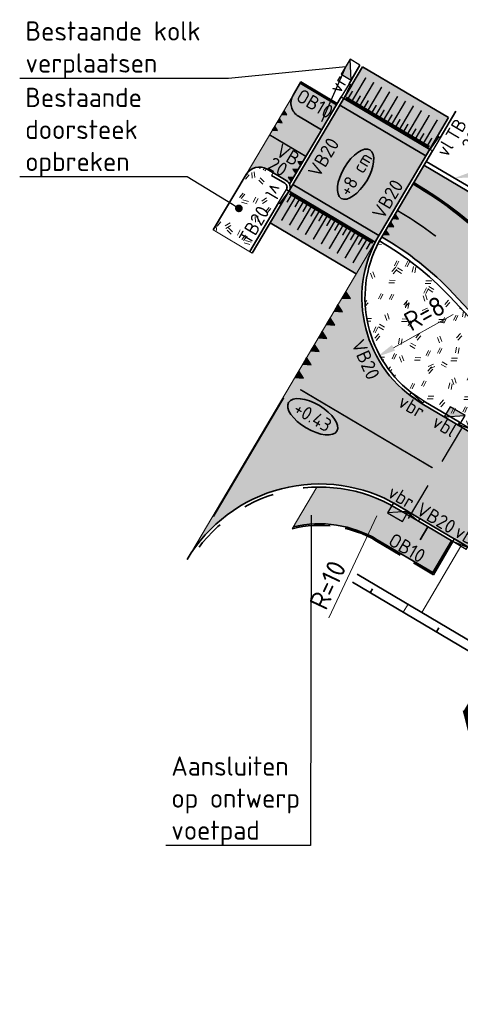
# Model space of a CAD drawing. Header units: metres. Extents: x 90794 to 91984, y 464666 to 465269.
# Tile 10 of 81: x 90794 to 90822, y 465037 to 465101. Entities that reach past the tile are written whole.
import ezdxf
from ezdxf import colors
from ezdxf.entities.mleader import LeaderData, LeaderLine
from ezdxf.enums import TextEntityAlignment as Align
from ezdxf.math import Vec2, Vec3

# ---------------------------------------------------------------- set-up
doc = ezdxf.new("R2010")
doc.units = ezdxf.units.M
for name, pattern in [('RI-HWA_KOLKAANSLUITING', [4.3, 2.5, -1.8]), ('VH-GAZONBAND_100X200', [9.5, 7.5, -2]), ('VH-OPSLUITBAND_100X200_A', [10, 4, -1, 4, -1]), ('VH-TROTTOIRBAND_180-200X250_A', [17, 7, -2, 2, -2, 2, -2]), ('VH-TROTTOIRBAND_280-300', [26, 12, -2, 4, -2, 4, -2]), ('VW-1-1_STREEP', [2, 1, -1]), ('XX-CENTER', [8, 5, -1, 1, -1])]:
    doc.linetypes.add(name, pattern=pattern)
for name, color, linetype, lineweight in [('N-WE-GR-GRAS_RUIGGRAS-A-500', 62, 'Continuous', 18), ('N-WE-GW-BERM-G', 90, 'Continuous', 35), ('N-WE-GW-TALUDARCERING_KORT-G', 90, 'Continuous', 35), ('N-WE-GW-TALUDARCERING_LANG-G', 90, 'Continuous', 18), ('N-WE-RI-HWA_KOLK_TROTTOIRKOLK-S', 150, 'Continuous', 25), ('N-WE-RI-HWA_KOLKAANSLUITING_PVC-G', 150, 'RI-HWA_KOLKAANSLUITING', 25), ('N-WE-VH-HOOGTELABEL-S', 7, 'Continuous', 25), ('N-WE-VH-KANTOPSLUITING-T18', 1, 'Continuous', 18), ('N-WE-VH-KANTOPSLUITING_ELEMENT_VERLAAGDEBAND-G', 7, 'Continuous', 35), ('N-WE-VH-KANTOPSLUITING_ELEMENT_VERLOOPBAND-S', 7, 'Continuous', 25), ('N-WE-VH-KANTOPSLUITING_GAZONBAND_100X200-G', 90, 'VH-GAZONBAND_100X200', 35), ('N-WE-VH-KANTOPSLUITING_OPSLUITBAND_100X200-G', 150, 'VH-OPSLUITBAND_100X200_A', 35), ('N-WE-VH-KANTOPSLUITING_TROTTOIRBAND_180 200X250-G', 210, 'VH-TROTTOIRBAND_180-200X250_A', 35), ('N-WE-VH-KANTOPSLUITING_TROTTOIRBAND_280 300_240-G', 210, 'VH-TROTTOIRBAND_280-300', 35), ('N-WE-VH-M', 7, 'Continuous', 18), ('N-WE-VH-VERHARDING-G', 7, 'Continuous', 35), ('X-XX-AL-T25', 7, 'Continuous', 25), ('X-XX-AL-VERWIJZING_DOORSNEDE-S', 7, 'Continuous', 25)]:
    doc.layers.add(name, color=color, linetype=linetype, lineweight=lineweight)
for name, color, linetype, lineweight, true_color in [('N-WE-OG-WEG_PARKEERPLAATS_FIETSPAD-A-500', 7, 'Continuous', 18, 0xebde94), ('N-WE-OG-WEG_PARKEERPLAATS_FIETSPAD_ROOD-A-500', 7, 'Continuous', 18, 0xf7a1a5), ('N-WE-OG-WEG_PARKEERPLAATS_HOOFDRIJBAAN-A-500', 7, 'Continuous', 18, 0x848483), ('N-WE-OG-WEG_PARKEERPLAATS_VOETPAD-A-500', 7, 'Continuous', 18, 0xe6e6e6), ('N-WE-OG-WEG_VOETPAD-A-500', 7, 'Continuous', 18, 0xd7bd28), ('N-WE-VW-MARKERING_DREMPEL_DWARS-G', 7, 'Continuous', 35, 0xfcfcfc), ('N-WE-VW-MARKERING_DREMPEL_KORT-G', 7, 'Continuous', 35, 0xfcfcfc), ('N-WE-VW-MARKERING_DREMPEL_LANG-G', 7, 'Continuous', 35, 0xfcfcfc), ('N-WE-VW-MARKERING_DWARS_DRIEHOEK-S', 7, 'Continuous', 25, 0xfcfcfc), ('N-WE-VW-MARKERING_LANGS_STREEP_11_010-G', 7, 'VW-1-1_STREEP', 13, 0xfcfcfc), ('N-WE-VW-MARKERING_LANGS_STREEP_DOORGETROKKEN_010-G', 7, 'Continuous', 13, 0xfcfcfc)]:
    doc.layers.add(name, color=color, linetype=linetype, lineweight=lineweight, true_color=true_color)
doc.layers.add('X-XX-AL-HULPLIJN-G', color=155, linetype='Continuous', lineweight=18, plot=False)
doc.layers.get('0').freeze()
doc.styles.add('NLCS-ISO', font='NLCS-ISO.ttf')
doc.styles.add('NLCS-ISO-M500-T18', font='NLCS-ISO.ttf', dxfattribs={"height": 0.9})
doc.styles.add('NLCS-ISO-M500-T25', font='NLCS-ISO.ttf', dxfattribs={"height": 1.25})
doc.dimstyles.new('NLCS-M500-T25-PIJL_L2_H1', dxfattribs={"dimscale": 0.5, "dimtxt": 2.5, "dimasz": 2.5, "dimexe": 2, "dimexo": 2, "dimgap": 0.7, "dimtad": 1, "dimzin": 0, "dimdsep": 46, "dimtxsty": 'NLCS-ISO-M500-T25', "dimcen": 0, "dimdle": 2, "dimclrd": 256, "dimclre": 256, "dimclrt": 256, "dimadec": 1, "dimazin": 0, "dimtfac": 1, "dimtdec": 3, "dimtofl": 0, "dimtmove": 0, "dimatfit": 3, "dimfxl": 2, "dimfxlon": 1, "dimtfillclr": 256, "dimtolj": 1, "dimtzin": 0, "dimlwd": -1, "dimlwe": -1, "dimarcsym": 0})

# ---------------------------------------------------------------- blocks, each defined once
blk = doc.blocks.new('*D37')
at = {"layer": 'Defpoints', "color": 0, "transparency": 16777216}
for p in [(90817.40199585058, 465070.0326577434), (90813.14287003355, 465060.9850145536)]:
    blk.add_point(p, dxfattribs=at)
at = {"layer": 'N-WE-VH-M', "transparency": 16777216}
blk.add_line((90813.7465958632, 465062.2675068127), (90816.8696051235, 465068.9017023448), dxfattribs=at)
blk.add_solid([(90816.68111255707, 465068.9904341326), (90817.05809768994, 465068.812970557), (90817.40199585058, 465070.0326577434)], dxfattribs=at)
at = {"layer": 'N-WE-VH-M', "transparency": 16777216, "insert": (90813.67900846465, 465064.4131333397), "char_height": 1.25, "attachment_point": 5, "rotation": 64.79155946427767, "style": 'NLCS-ISO-M500-T25'}
blk.add_mtext('\\A1;R=10', dxfattribs=at)
blk = doc.blocks.new('*D38')
at = {"layer": 'Defpoints', "color": 0, "transparency": 16777216}
for p in [(90823.8550927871, 465083.1148210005), (90816.8587578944, 465079.2352207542)]:
    blk.add_point(p, dxfattribs=at)
at = {"layer": 'N-WE-VH-M', "transparency": 16777216}
blk.add_line((90821.8436465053, 465081.9994359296), (90817.95193522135, 465079.8414082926), dxfattribs=at)
blk.add_solid([(90817.85090396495, 465080.0236045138), (90818.05296647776, 465079.6592120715), (90816.8587578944, 465079.2352207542)], dxfattribs=at)
at = {"layer": 'N-WE-VH-M', "transparency": 16777216, "insert": (90819.97155324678, 465082.0761941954), "char_height": 1.25, "attachment_point": 5, "rotation": 29.00919861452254, "style": 'NLCS-ISO-M500-T25'}
blk.add_mtext('\\A1;R=8', dxfattribs=at)
blk = doc.blocks.new('N-SRI-KOLK_TROTTOIR-SO')
blk.add_hatch(color=256).paths.add_polyline_path([(1.125000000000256, 1.499999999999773), (-1.124999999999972, 1.499999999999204), (-1.124999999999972, 5.684341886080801e-13)])
blk.add_line((-1.124999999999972, 0), (1.124999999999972, 1.499999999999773))
at = {"flags": 128}
blk.add_lwpolyline([(-1.124999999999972, 0), (1.124999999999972, 0), (1.124999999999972, 1.499999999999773), (-1.124999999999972, 1.499999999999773)], close=True, dxfattribs=at)
blk = doc.blocks.new('SAL-HOOGTELABEL_AANLEG-SO')
at = {"linetype": 'Continuous', "lineweight": 35}
blk.add_ellipse((0, 0), major_axis=(-7.319468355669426, 0), ratio=0.4599531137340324, dxfattribs=at)
at = {"style": 'NLCS-ISO'}
blk.add_attdef('HOOGTE', text='', height=3.5, dxfattribs=at).set_placement((0, 0), align=Align.MIDDLE_CENTER)
blk = doc.blocks.new('SVH-KANTOPSLUITING_VERLOOP_180 200X250_50 200X200_RECHTS')
for p, q in [((-1, 5.820766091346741e-11), (0, 0)), ((-1, -0.199999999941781), (-1, 5.820766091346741e-11)), ((-7.760547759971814e-11, -0.1999999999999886), (0, 0)), ((-1, -0.04999999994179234), (-7.760547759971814e-11, -0.1999999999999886)), ((-1, -0.199999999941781), (-7.760547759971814e-11, -0.1999999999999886))]:
    blk.add_line(p, q)
blk = doc.blocks.new('N-SVW-MARKERING_DWARS_DRIEHOEK_30 30')
at = {"flags": 128}
blk.add_lwpolyline([(0.15, -0.15), (0.3, 0.15), (0, 0.15)], close=True, dxfattribs=at)
blk.add_solid([(0, 0.15), (0.3, 0.15), (0.15, -0.15), (0.3, 0.15)])
blk = doc.blocks.new('*U236')
at = {"linetype": 'Continuous', "const_width": 0.5, "flags": 128}
for points in [[(-22.19395659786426, -2.999999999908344), (-25.19395659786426, 9.165508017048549e-11), (-28.19395659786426, -2.999999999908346)], [(-25.19395659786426, 9.165508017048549e-11), (-25.19395659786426, -9.999999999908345)], [(56.5999999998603, -3.000000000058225), (53.5999999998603, -5.822542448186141e-11), (50.5999999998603, -3.000000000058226)], [(53.5999999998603, -5.822542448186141e-11), (53.5999999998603, -10.00000000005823)]]:
    blk.add_lwpolyline(points, dxfattribs=at)
at = {"linetype": 'XX-CENTER', "const_width": 0.5, "flags": 128}
blk.add_lwpolyline([(53.5999999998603, -5.822542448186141e-11), (-25.19395659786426, 9.165508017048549e-11)], dxfattribs=at)
at = {"linetype": 'Continuous', "style": 'NLCS-ISO'}
for tag, p in [('PIJL_LINKS', (-25.20915826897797, -10.89652063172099)), ('PIJL_RECHTS', (53.58479832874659, -10.89652063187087))]:
    blk.add_attdef(tag, text='', height=5, dxfattribs=at).set_placement(p, align=Align.TOP_CENTER)
blk = doc.blocks.new('N-SVW-MARKERING_DWARS_DRIEHOEK_50 50')
at = {"flags": 128}
blk.add_lwpolyline([(0.25, -0.25), (0.5, 0.25), (0, 0.25)], close=True, dxfattribs=at)
blk.add_solid([(0, 0.25), (0.5, 0.25), (0.25, -0.25), (0.5, 0.25)])
blk = doc.blocks.new('SVH-KANTOPSLUITING_VERLOOP_180 200X250_50 200X200_LINKS')
for p, q in [((7.760547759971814e-11, -0.1999999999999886), (0, 0)), ((1, 5.820766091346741e-11), (0, 0)), ((1, -0.199999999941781), (1, 5.820766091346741e-11)), ((1, -0.04999999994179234), (7.760547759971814e-11, -0.1999999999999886)), ((1, -0.199999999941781), (7.760547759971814e-11, -0.1999999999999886))]:
    blk.add_line(p, q)
blk = doc.blocks.new('SVH-KANTOPSLUITING_VERLOOP_180 200X250_50 200X250_LINKS')
for p, q in [((1, -0.09999999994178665), (0, 0)), ((7.760547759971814e-11, -0.1999999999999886), (0, 0)), ((1, 5.820766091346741e-11), (0, 0)), ((1, -0.199999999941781), (1, 5.820766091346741e-11)), ((1, -0.199999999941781), (7.760547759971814e-11, -0.1999999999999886))]:
    blk.add_line(p, q)
blk = doc.blocks.new('SVH-KANTOPSLUITING_VERLOOP_180 200X250_50 200X250_RECHTS')
for p, q in [((-1, -0.09999999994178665), (0, 0)), ((-1, 5.820766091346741e-11), (0, 0)), ((-1, -0.199999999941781), (-1, 5.820766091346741e-11)), ((-7.760547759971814e-11, -0.1999999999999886), (0, 0)), ((-1, -0.199999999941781), (-7.760547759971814e-11, -0.1999999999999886))]:
    blk.add_line(p, q)
blk = doc.blocks.new('_Dot')
at = {"color": 0, "linetype": 'ByBlock', "lineweight": -2}
blk.add_line((-0.5, 0), (-1, 0), dxfattribs=at)
at = {"color": 0, "linetype": 'ByBlock', "const_width": 0.5}
blk.add_lwpolyline([(-0.25, 0, 1), (0.25, 0, 1)], format="xyb", close=True, dxfattribs=at)

msp = doc.modelspace()

# ---------------------------------------------------------------- hatches: boundary and pattern name
at = {"layer": 'N-WE-GR-GRAS_RUIGGRAS-A-500'}
h = msp.add_hatch(dxfattribs=at)
h.set_pattern_fill('AGR-GRAS_RUIGGRAS-SO', color=256, scale=0.5, pattern_type=2)
h.set_pattern_definition([(9.371514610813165, (90831.97640993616, 465061.2231233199), (0.5400608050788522, 3.636476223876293), [0.3749999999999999, -4]), (9.371514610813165, (90832.0202873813, 465061.0518785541), (0.5400608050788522, 3.636476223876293), [0.3749999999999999, -4]), (64.37151461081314, (90832.55809290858, 465060.7334602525), (-2.407864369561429, 3.65064229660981), [0.375, -2]), (64.37151461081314, (90832.70867845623, 465060.644303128), (-2.407864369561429, 3.65064229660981), [0.375, -2]), (94.37151461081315, (90833.09163342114, 465061.1438984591), (-2.932557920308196, 2.283112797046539), [0.375, -2.5]), (94.37151461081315, (90833.26287818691, 465061.1877759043), (-2.932557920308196, 2.283112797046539), [0.375, -2.5]), (344.3715146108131, (90832.2948282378, 465061.7609288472), (2.11803971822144, 2.003473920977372), [0.3749999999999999, -2]), (344.3715146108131, (90832.38398536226, 465061.9115143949), (2.11803971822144, 2.003473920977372), [0.3749999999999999, -2]), (134.3715146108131, (90832.2948282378, 465061.7609288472), (-3.729538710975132, -1.550174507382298), [0.375, -2]), (134.3715146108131, (90832.38398536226, 465061.9115143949), (-3.729538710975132, -1.550174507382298), [0.375, -2]), (34.37151461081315, (90831.97640993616, 465061.2231233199), (-0.2005448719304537, 2.285914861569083), [0.3749999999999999, -2.5]), (34.37151461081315, (90832.0202873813, 465061.0518785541), (-0.2005448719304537, 2.285914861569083), [0.3749999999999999, -2.5]), (49.37151461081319, (90832.55809290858, 465060.7334602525), (-1.380962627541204, 4.149450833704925), [0.375, -2]), (49.37151461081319, (90832.66565401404, 465060.6697765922), (-1.380962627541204, 4.149450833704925), [0.375, -2]), (49.37151461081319, (90832.44626678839, 465061.5260004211), (-1.409005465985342, 2.197089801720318), [0.375, -2]), (49.37151461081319, (90832.55382789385, 465061.4623167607), (-1.409005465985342, 2.197089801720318), [0.375, -2])])
h.paths.add_polyline_path([(90810.98530261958, 465090.1374891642, 0.4142135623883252), (90810.87999675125, 465090.5484766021), (90810.01950790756, 465091.0579458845), (90810.1214017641, 465091.2300436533), (90809.73418168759, 465091.4593048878, 0.4142135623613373), (90808.36422356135, 465091.1082853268), (90806.2306912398, 465087.504769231), (90808.59703565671, 465086.1037286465)])
h = msp.add_hatch(dxfattribs=at)
h.set_pattern_fill('AGR-GRAS_RUIGGRAS-SO', color=256, scale=0.025, pattern_type=2)
h.set_pattern_definition([(204.1163045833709, (90998.91896873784, 464982.0250285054), (0.4032580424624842, -3.654176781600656), [0.375, -4]), (204.1163045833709, (90998.83295202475, 464982.1794666), (0.4032580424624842, -3.654176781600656), [0.375, -4]), (259.1163045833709, (90998.23181500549, 464982.3505200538), (3.25771081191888, -2.917588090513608), [0.3749999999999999, -2]), (259.1163045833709, (90998.0634966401, 464982.3984150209), (3.25771081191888, -2.917588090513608), [0.3749999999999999, -2]), (289.1163045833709, (90997.82030674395, 464981.8178044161), (3.417070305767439, -1.461550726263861), [0.375, -2.5]), (289.1163045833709, (90997.66586864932, 464981.7317877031), (3.417070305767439, -1.461550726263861), [0.375, -2.5]), (179.1163045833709, (90998.74791528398, 464981.4238914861), (-1.538378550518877, -2.476568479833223), [0.375, -2]), (179.1163045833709, (90998.7000203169, 464981.2555731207), (-1.538378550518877, -2.476568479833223), [0.375, -2]), (329.1163045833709, (90998.74791528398, 464981.4238914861), (3.212180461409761, 2.448345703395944), [0.375, -2]), (329.1163045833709, (90998.7000203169, 464981.2555731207), (3.212180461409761, 2.448345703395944), [0.375, -2]), (229.1163045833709, (90998.91896873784, 464982.0250285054), (0.7757381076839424, -2.159596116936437), [0.3749999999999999, -2.5]), (229.1163045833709, (90998.83295202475, 464982.1794666), (0.7757381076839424, -2.159596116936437), [0.3749999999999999, -2.5]), (244.1163045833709, (90998.23181500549, 464982.3505200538), (2.391579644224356, -3.661331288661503), [0.375, -2]), (244.1163045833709, (90998.11158760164, 464982.3847307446), (2.391579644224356, -3.661331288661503), [0.375, -2]), (244.1163045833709, (90998.54167116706, 464981.6125402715), (1.921795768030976, -1.766125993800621), [0.375, -2]), (244.1163045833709, (90998.4214437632, 464981.6467509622), (1.921795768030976, -1.766125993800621), [0.375, -2])])
edge = h.paths.add_edge_path()
edge.add_line((90823.10112916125, 465074.4966050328), (90825.69750266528, 465078.8818555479))
edge.add_arc((90842.37736877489, 465096.5530769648), 24.29999999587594, 223.1615312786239, 226.6530688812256, ccw=False)
edge.add_line((90824.652266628, 465079.9304792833), (90821.61112579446, 465083.1733257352))
edge.add_arc((90807.24139277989, 465069.6973926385), 19.69999999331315, 43.16153127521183, 60.19646316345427)
edge.add_arc((90823.8981182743, 465083.0893485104), 7.800001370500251, 151.6621965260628, 239.3715116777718)
edge.add_line((90819.92425682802, 465076.3775345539), (90823.10112916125, 465074.4966050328))
edge = h.paths.add_edge_path()
edge.add_line((90827.71053823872, 465077.1785038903), (90825.3384001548, 465073.1719848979))
edge.add_line((90825.3384001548, 465073.1719848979), (90860.75374741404, 465052.2036345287))
edge.add_arc((90864.72760781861, 465058.9154475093), 7.800000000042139, 239.3715146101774, 304.342515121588)
edge.add_line((90869.12789110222, 465052.475144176), (90829.99714291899, 465075.6432704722))
edge.add_arc((90842.37736877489, 465096.5530769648), 24.29999999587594, 232.87375455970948, 239.3711795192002, ccw=False)
at = {"layer": 'N-WE-OG-WEG_PARKEERPLAATS_FIETSPAD-A-500'}
h = msp.add_hatch(color=256, dxfattribs=at)
h.dxf.hatch_style = 1
edge = h.paths.add_edge_path()
edge.add_line((90973.02422371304, 464991.3099234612), (90975.0621008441, 464994.7518788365))
edge.add_line((90975.0621008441, 464994.7518788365), (90832.18798312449, 465079.3433000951))
edge.add_arc((90842.37736877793, 465096.5530769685), 20.00000000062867, 223.1615312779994, 239.3715146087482, ccw=False)
edge.add_line((90827.78880733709, 465082.8719266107), (90824.74766650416, 465086.1147730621))
edge.add_arc((90807.24139277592, 465069.6973926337), 23.99999999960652, 43.16153127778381, 60.06390736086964)
edge.add_line((90819.2182022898, 465090.4953741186), (90817.18519255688, 465087.0613297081))
edge.add_arc((90823.89790941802, 465083.0894431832), 7.799772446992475, 149.3873742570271, 149.4581527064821)
edge.add_arc((90807.24139277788, 465069.6973926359), 19.9999999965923, 43.161531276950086, 60.20191758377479, ccw=False)
edge.add_line((90821.82995421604, 465083.3785429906), (90824.87109504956, 465080.1356965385))
edge.add_arc((90842.37736877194, 465096.5530769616), 23.99999999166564, 223.1615312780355, 239.3711780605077)
edge.add_line((90830.14998468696, 465075.9014165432), (90973.02422371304, 464991.3099234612))
at = {"layer": 'N-WE-OG-WEG_PARKEERPLAATS_FIETSPAD_ROOD-A-500'}
h = msp.add_hatch(color=256, dxfattribs=at)
h.dxf.hatch_style = 1
h.paths.add_polyline_path([(90813.27791417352, 465094.0096885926), (90811.77205860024, 465094.9012598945, -0.4142135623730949), (90811.42103903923, 465096.2712180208), (90808.36422356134, 465091.1082853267, -0.4142135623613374), (90809.73418168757, 465091.4593048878), (90810.98189060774, 465090.7205743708, -0.1622776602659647), (90811.18909033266, 465090.4816847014)])
at = {"layer": 'N-WE-OG-WEG_PARKEERPLAATS_HOOFDRIJBAAN-A-500'}
h = msp.add_hatch(color=256, dxfattribs=at)
h.dxf.hatch_style = 1
h.paths.add_polyline_path([(90821.54091970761, 465094.8113678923), (90815.94619928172, 465098.1238317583), (90809.93446174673, 465087.9700634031), (90815.5301709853, 465084.6570140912), (90817.01309075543, 465087.1632167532)])
h = msp.add_hatch(color=256, dxfattribs=at)
h.dxf.hatch_style = 1
edge = h.paths.add_edge_path()
edge.add_arc((90823.89811723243, 465083.0893475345), 8.000000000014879, 149.387202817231, 239.3715146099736, ccw=False)
edge.add_line((90817.01309075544, 465087.1632167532), (90804.53658693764, 465066.0773510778))
edge.add_arc((90813.14287003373, 465060.9850145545), 9.999999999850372, 59.371514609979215, 149.3872028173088, ccw=False)
edge.add_line((90818.23756286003, 465069.5899029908), (90916.54193566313, 465011.3868726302))
edge.add_arc((90920.6176899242, 465018.2707833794), 7.999999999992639, 239.3715146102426, 329.3715146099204)
edge.add_line((90927.50160067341, 465014.1950291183), (90929.28474316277, 465017.2067400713))
edge.add_line((90929.28474316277, 465017.2067400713), (90924.0495976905, 465020.3063105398))
edge.add_arc((90919.46834632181, 465024.180860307), 6.000000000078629, 239.3715146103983, 319.77744637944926, ccw=False)
edge.add_line((90916.41153062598, 465019.0179272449), (90877.86163043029, 465041.8421511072))
edge.add_arc((90880.9184461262, 465047.0050841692), 6.000000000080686, 158.965582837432, 239.3715146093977, ccw=False)
edge.add_line((90875.31825619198, 465049.1586562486), (90869.58075603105, 465052.555655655))
edge.add_arc((90864.72760781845, 465058.9154475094), 8.000000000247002, 239.37151461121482, 307.34720177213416, ccw=False)
edge.add_line((90860.65185355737, 465052.0315367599), (90819.82236297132, 465076.2054367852))
at = {"layer": 'N-WE-OG-WEG_PARKEERPLAATS_VOETPAD-A-500'}
h = msp.add_hatch(color=256, dxfattribs=at)
h.dxf.hatch_style = 1
edge = h.paths.add_edge_path()
edge.add_line((90814.24569366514, 465095.644259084), (90811.87980741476, 465097.045028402))
edge.add_line((90811.87980741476, 465097.045028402), (90811.4210390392, 465096.2712180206))
edge.add_arc((90812.28152788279, 465095.761748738), 0.9999999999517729, 149.3715146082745, 239.3715146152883)
edge.add_line((90811.77205860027, 465094.9012598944), (90813.27791417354, 465094.0096885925))
edge.add_line((90813.27791417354, 465094.0096885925), (90814.24569366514, 465095.644259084))
h = msp.add_hatch(color=256, dxfattribs=at)
h.dxf.hatch_style = 1
edge = h.paths.add_edge_path()
edge.add_line((90812.95737585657, 465070.7832588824), (90811.42249337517, 465068.1928079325))
edge.add_arc((90813.13016110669, 465060.9925391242), 7.399999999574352, 59.37151460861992, 103.34216823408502, ccw=False)
edge.add_line((90816.90023379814, 465067.3601565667), (90820.51428694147, 465065.2203855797))
edge.add_line((90820.51428694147, 465065.2203855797), (90821.73701321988, 465067.2855588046))
edge.add_line((90821.73701321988, 465067.2855588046), (90818.1356690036, 465069.4178052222))
edge.add_arc((90813.14287003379, 465060.9850145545), 9.799999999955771, 59.37151461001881, 91.08455797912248)
at = {"layer": 'N-WE-OG-WEG_VOETPAD-A-500'}
h = msp.add_hatch(color=256, dxfattribs=at)
h.dxf.hatch_style = 1
edge = h.paths.add_edge_path()
edge.add_arc((90807.2413927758, 465069.6973926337), 24.09999999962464, 43.16153127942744, 60.06104363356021)
edge.add_line((90819.26914949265, 465090.5814312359), (90819.52973689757, 465091.0216006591))
edge.add_line((90819.52973689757, 465091.0216006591), (90819.52991530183, 465091.0214951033))
edge.add_line((90819.52991530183, 465091.0214951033), (90819.93690748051, 465091.7102314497))
edge.add_line((90819.93690748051, 465091.7102314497), (90874.36265269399, 465059.4863330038))
edge.add_line((90874.36265269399, 465059.4863330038), (90872.42668429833, 465056.2165005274))
edge.add_arc((90871.99642499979, 465056.4712100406), 0.5000000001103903, 329.3748608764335, 405.3964201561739)
edge.add_line((90872.3475237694, 465056.8272011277), (90870.1635183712, 465058.9811921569))
edge.add_arc((90868.40802452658, 465057.2012367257), 2.499999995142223, 45.39642014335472, 59.37151464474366)
edge.add_line((90869.6816977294, 465059.3524588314), (90834.14562796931, 465080.3922853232))
edge.add_arc((90833.5855265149, 465079.7061031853), 0.8857536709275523, 50.77669256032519, 81.39749989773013)
edge.add_line((90833.71801620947, 465080.5818919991), (90830.72088897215, 465081.5095043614))
edge.add_arc((90830.57305727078, 465081.0318582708), 0.4999999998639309, 72.80267783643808, 195.4376166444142)
edge.add_arc((90842.37736878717, 465096.5530769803), 19.90000001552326, 223.16153128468, 231.873440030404, ccw=False)
edge.add_line((90827.86175014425, 465082.9403323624), (90824.82060931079, 465086.1831788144))

# ---------------------------------------------------------------- linework, layer by layer
at = {"layer": 'N-WE-GW-BERM-G', "flags": 128}
for points in [[(90815.58832259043, 465065.1153610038), (90852.59065886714, 465043.207402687)], [(90815.28264102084, 465064.5990676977), (90852.55265843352, 465042.5326235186)]]:
    msp.add_lwpolyline(points, dxfattribs=at)
at = {"layer": 'N-WE-GW-TALUDARCERING_KORT-G'}
for p, q in [((90820.18731327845, 465068.2030890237), (90819.6778439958, 465067.3426001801)), ((90816.44044060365, 465063.9135697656), (90816.59328138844, 465064.1717164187)), ((90820.7428848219, 465061.3662233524), (90820.8957256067, 465061.6243700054))]:
    msp.add_line(p, q, dxfattribs=at)
at = {"layer": 'N-WE-GW-TALUDARCERING_LANG-G'}
for p, q in [((90822.33853538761, 465066.9294158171), (90819.7911889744, 465062.6269715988)), ((90818.59166271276, 465062.639896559), (90818.89734428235, 465063.1561898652))]:
    msp.add_line(p, q, dxfattribs=at)
at = {"layer": 'N-WE-RI-HWA_KOLKAANSLUITING_PVC-G', "flags": 128}
msp.add_lwpolyline([(90818.93731623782, 465068.739801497), (90825.39352426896, 465079.6442763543)], dxfattribs=at)
at = {"layer": 'N-WE-VH-KANTOPSLUITING_ELEMENT_VERLAAGDEBAND-G', "flags": 128}
for points in [[(90814.55100092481, 465096.1599201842), (90811.18909033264, 465090.4816847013)], [(90819.58579111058, 465068.5592320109), (90821.8230621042, 465067.2346118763)]]:
    msp.add_lwpolyline(points, dxfattribs=at)
for points in [[(90820.49037699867, 465092.6442592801), (90817.18519255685, 465087.0613297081, 0.3770391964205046), (90819.09819444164, 465076.9411132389, 0.09895095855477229)], [(90810.01950790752, 465091.0579458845), (90810.87999675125, 465090.548476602, -0.4142135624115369), (90810.98530261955, 465090.137489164), (90810.9850902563, 465090.1371304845)]]:
    msp.add_lwpolyline(points, format="xyb", dxfattribs=at)
at = {"layer": 'N-WE-VH-KANTOPSLUITING_GAZONBAND_100X200-G', "flags": 128}
msp.add_lwpolyline([(90819.26914949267, 465090.581431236, -0.07387196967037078), (90824.82060931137, 465086.1831788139), (90827.86175014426, 465082.9403323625, 0.03803119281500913), (90830.0910968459, 465080.8987637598, 0.03803119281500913)], format="xyb", dxfattribs=at)
at = {"layer": 'N-WE-VH-KANTOPSLUITING_OPSLUITBAND_100X200-G', "flags": 128}
msp.add_lwpolyline([(90814.2966405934, 465095.7303079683), (90811.93073078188, 465097.1310912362)], dxfattribs=at)
msp.add_lwpolyline([(90821.82306210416, 465067.2346118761), (90820.54938889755, 465065.083389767), (90816.84928686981, 465067.2741076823, 0.1977026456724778), (90811.35118366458, 465068.0724571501)], format="xyb", dxfattribs=at)
at = {"layer": 'N-WE-VH-KANTOPSLUITING_TROTTOIRBAND_180 200X250-G', "flags": 128}
for points in [[(90815.77410151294, 465098.2257256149), (90815.06047020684, 465097.0204090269)], [(90820.99973927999, 465093.5048114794), (90822.01846383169, 465095.2259158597)], [(90810.47562097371, 465089.2766416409), (90808.59703565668, 465086.1037286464)], [(90819.92425682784, 465076.3775345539), (90822.24064031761, 465075.0060743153)]]:
    msp.add_lwpolyline(points, dxfattribs=at)
msp.add_lwpolyline([(90818.72530226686, 465069.0687012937), (90818.13566900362, 465069.4178052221, 0.414293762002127), (90804.70871259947, 465065.9755043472)], format="xyb", dxfattribs=at)
at = {"layer": 'N-WE-VH-KANTOPSLUITING_TROTTOIRBAND_280 300_240-G', "flags": 128}
msp.add_lwpolyline([(90820.08958385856, 465091.968406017), (90874.5154934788, 465059.7444796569)], dxfattribs=at)
msp.add_lwpolyline([(90817.0328350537, 465086.7917676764, -0.07446609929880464), (90821.61112579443, 465083.1733257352), (90824.65226662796, 465079.9304792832, 0.07084757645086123), (90829.99726520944, 465075.6431980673)], format="xyb", dxfattribs=at)
at = {"layer": 'N-WE-VH-VERHARDING-G', "flags": 128}
for points in [[(90815.9461992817, 465098.1238317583), (90808.76913342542, 465086.0018347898)], [(90815.94619928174, 465098.1238317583), (90821.54091970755, 465094.8113678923)], [(90811.87934924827, 465097.0452996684), (90814.24569366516, 465095.644259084)], [(90814.72347300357, 465096.0586585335), (90820.31827516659, 465092.7461462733)], [(90814.46873836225, 465095.6284141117), (90820.06355755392, 465092.3158917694)], [(90819.93676151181, 465091.7103178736), (90874.36265249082, 465059.4863331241)], [(90811.41192266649, 465090.4654810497), (90817.00695645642, 465087.1528316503)], [(90811.1571880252, 465090.0352366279), (90816.76644815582, 465086.7141642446)], [(90809.93446174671, 465087.9700634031), (90815.53017098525, 465084.6570140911)]]:
    msp.add_lwpolyline(points, dxfattribs=at)
for points in [[(90811.93073078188, 465097.1310912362), (90811.93029617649, 465097.1313485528), (90811.4210390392, 465096.2712180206, 0.4142135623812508), (90811.77205860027, 465094.9012598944), (90813.27791417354, 465094.0096885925)], [(90821.54091970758, 465094.8113678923), (90817.0130907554, 465087.1632167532, 0.4141333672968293), (90819.82236297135, 465076.2054367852), (90860.65185355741, 465052.0315367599, 0.3056146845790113), (90869.58075603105, 465052.555655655)], [(90811.15740038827, 465090.0355953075, 0.4142135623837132), (90810.98189060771, 465090.7205743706), (90809.73418168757, 465091.4593048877, 0.4142135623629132), (90808.36422356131, 465091.1082853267), (90806.23069123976, 465087.5047692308)], [(90819.21820228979, 465090.4953741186, -0.07388453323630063), (90824.74766650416, 465086.1147730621), (90827.78880733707, 465082.8719266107, 0.07084757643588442), (90832.18798312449, 465079.3433000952)], [(90817.18029114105, 465087.0530343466, -0.07449003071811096), (90821.82995421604, 465083.3785429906), (90824.87109504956, 465080.1356965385, 0.07084757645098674), (90830.15010599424, 465075.9013447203)], [(90929.28474316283, 465017.2067400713), (90927.5016006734, 465014.1950291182, -0.4142135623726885), (90916.54193566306, 465011.3868726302), (90818.23756286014, 465069.5899029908, 0.41429376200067), (90804.5365869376, 465066.0773510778)], [(90821.73701321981, 465067.2855588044), (90820.51428694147, 465065.2203855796), (90816.90023379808, 465067.3601565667, 0.1942474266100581), (90811.4224933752, 465068.1928079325)]]:
    msp.add_lwpolyline(points, format="xyb", dxfattribs=at)
at = {"layer": 'N-WE-VW-MARKERING_DREMPEL_DWARS-G', "const_width": 0.2, "flags": 128}
for points in [[(90814.85357019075, 465096.097844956), (90820.2746499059, 465092.8881884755)], [(90811.19918860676, 465089.8941563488), (90816.62026832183, 465086.6844998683)]]:
    msp.add_lwpolyline(points, dxfattribs=at)
at = {"layer": 'N-WE-VW-MARKERING_DREMPEL_KORT-G'}
for points, const_width in [([(90815.28832508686, 465096.5377178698), (90815.03359044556, 465096.1074734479)], 0.09999999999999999), ([(90815.80461839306, 465096.2320363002), (90815.54988375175, 465095.8017918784)], 0.09999999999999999), ([(90816.32091169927, 465095.9263547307), (90816.06617705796, 465095.4961103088)], 0.09999999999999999), ([(90816.83720500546, 465095.6206731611), (90816.58247036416, 465095.1904287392)], 0.09999999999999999), ([(90817.35349831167, 465095.3149915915), (90817.09876367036, 465094.8847471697)], 0.09999999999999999), ([(90817.86979161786, 465095.0093100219), (90817.61505697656, 465094.5790656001)], 0.09999999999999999), ([(90818.38608492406, 465094.7036284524), (90818.13135028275, 465094.2733840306)], 0.09999999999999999), ([(90818.90237823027, 465094.3979468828), (90818.64764358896, 465093.967702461)], 0.09999999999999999), ([(90819.41867153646, 465094.0922653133), (90819.16393689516, 465093.6620208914)], 0.09999999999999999), ([(90819.93496484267, 465093.7865837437), (90819.68023020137, 465093.3563393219)], 0.09999999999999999), ([(90820.45125814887, 465093.4809021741), (90820.19652350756, 465093.0506577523)], 0.09999999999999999), ([(90811.0225803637, 465089.3014426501), (90811.277315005, 465089.731687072)], 0.1), ([(90811.5388736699, 465088.9957610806), (90811.7936083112, 465089.4260055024)], 0.1), ([(90812.0551669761, 465088.690079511), (90812.30990161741, 465089.1203239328)], 0.1), ([(90812.5714602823, 465088.3843979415), (90812.8261949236, 465088.8146423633)], 0.1), ([(90813.08775358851, 465088.0787163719), (90813.34248822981, 465088.5089607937)], 0.1), ([(90813.6040468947, 465087.7730348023), (90813.85878153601, 465088.2032792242)], 0.1), ([(90814.1203402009, 465087.4673532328), (90814.3750748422, 465087.8975976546)], 0.1), ([(90814.6366335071, 465087.1616716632), (90814.89136814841, 465087.591916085)], 0.1), ([(90815.1529268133, 465086.8559900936), (90815.4076614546, 465087.2862345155)], 0.1), ([(90815.66922011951, 465086.550308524), (90815.92395476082, 465086.9805529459)], 0.1), ([(90816.1855134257, 465086.2446269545), (90816.44024806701, 465086.6748713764)], 0.1)]:
    msp.add_lwpolyline(points, dxfattribs=dict(at, const_width=const_width))
at = {"layer": 'N-WE-VW-MARKERING_DREMPEL_LANG-G'}
for points, const_width in [([(90816.1578348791, 465097.4174636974), (90815.29173709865, 465095.9546326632)], 0.09999999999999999), ([(90816.67412818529, 465097.1117821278), (90815.80803040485, 465095.6489510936)], 0.09999999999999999), ([(90817.1904214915, 465096.8061005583), (90816.32432371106, 465095.343269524)], 0.09999999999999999), ([(90817.70671479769, 465096.5004189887), (90816.84061701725, 465095.0375879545)], 0.09999999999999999), ([(90818.22300810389, 465096.1947374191), (90817.35691032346, 465094.7319063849)], 0.09999999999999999), ([(90818.7393014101, 465095.8890558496), (90817.87320362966, 465094.4262248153)], 0.09999999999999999), ([(90819.25559471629, 465095.58337428), (90818.38949693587, 465094.1205432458)], 0.09999999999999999), ([(90819.7718880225, 465095.2776927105), (90818.90579024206, 465093.8148616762)], 0.09999999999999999), ([(90820.2881813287, 465094.9720111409), (90819.42208354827, 465093.5091801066)], 0.09999999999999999), ([(90820.8044746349, 465094.6663295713), (90819.93837685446, 465093.2034985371)], 0.09999999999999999), ([(90810.66936387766, 465088.1160152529), (90811.5354616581, 465089.5788462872)], 0.1), ([(90811.18565718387, 465087.8103336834), (90812.0517549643, 465089.2731647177)], 0.1), ([(90811.70195049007, 465087.5046521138), (90812.5680482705, 465088.9674831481)], 0.1), ([(90812.21824379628, 465087.1989705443), (90813.0843415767, 465088.6618015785)], 0.1), ([(90812.73453710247, 465086.8932889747), (90813.60063488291, 465088.356120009)], 0.1), ([(90813.25083040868, 465086.5876074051), (90814.1169281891, 465088.0504384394)], 0.1), ([(90813.76712371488, 465086.2819258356), (90814.63322149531, 465087.7447568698)], 0.1), ([(90814.28341702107, 465085.976244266), (90815.14951480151, 465087.4390753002)], 0.1), ([(90814.79971032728, 465085.6705626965), (90815.66580810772, 465087.1333937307)], 0.1), ([(90815.31600363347, 465085.3648811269), (90816.18210141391, 465086.8277121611)], 0.1)]:
    msp.add_lwpolyline(points, dxfattribs=dict(at, const_width=const_width))
at = {"layer": 'N-WE-VW-MARKERING_LANGS_STREEP_11_010-G', "ltscale": 2, "const_width": 0.1, "flags": 128}
msp.add_lwpolyline([(90810.81912518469, 465076.5969431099), (90806.23602231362, 465068.8512883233)], dxfattribs=at)
at = {"layer": 'N-WE-VW-MARKERING_LANGS_STREEP_DOORGETROKKEN_010-G', "const_width": 0.1, "flags": 128}
for points in [[(90809.89263130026, 465093.6897516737), (90812.2589757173, 465092.2887110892)], [(90811.88766961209, 465077.1264046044), (90820.4925580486, 465072.031711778)]]:
    msp.add_lwpolyline(points, dxfattribs=at)
msp.add_lwpolyline([(90818.2201348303, 465088.7622089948, -0.0341041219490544), (90820.70991592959, 465087.0927622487, -0.0341041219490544)], format="xyb", dxfattribs=at)
at = {"layer": 'X-XX-AL-HULPLIJN-G', "flags": 128}
for points in [[(90811.42103903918, 465096.2712180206), (90808.36422356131, 465091.1082853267)], [(90810.12140176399, 465091.2300436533), (90810.01950790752, 465091.0579458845)], [(90817.01309077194, 465087.1632167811), (90804.5365869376, 465066.0773510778)], [(90806.2306912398, 465087.5047692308), (90808.76913342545, 465086.0018347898)], [(90812.9573758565, 465070.7832588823), (90811.35118366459, 465068.0724571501)]]:
    msp.add_lwpolyline(points, dxfattribs=at)
msp.add_lwpolyline([(90816.09817652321, 465083.0589348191, 0.03208427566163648), (90816.16616964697, 465082.0612490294, 0.03208427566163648)], format="xyb", dxfattribs=at)

# ---------------------------------------------------------------- block references
at = {"layer": 'N-WE-RI-HWA_KOLK_TROTTOIRKOLK-S'}
for p, xscale, yscale, zscale, rotation in [((90815.48752504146, 465097.7417006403), 0.4999999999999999, 0.4999999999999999, 0.4999999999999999, 59.37151461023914), ((90821.74077037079, 465075.0696060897), 0.4999999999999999, 0.4999999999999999, 0.4999999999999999, 329.3715146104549), ((90818.42922003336, 465069.4764286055), 0.5, 0.5, 0.5, 149.3715146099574)]:
    msp.add_blockref('N-SRI-KOLK_TROTTOIR-SO', p, dxfattribs=dict(at, xscale=xscale, yscale=yscale, zscale=zscale, rotation=rotation))
at = {"layer": 'N-WE-VH-HOOGTELABEL-S', "xscale": 0.25, "yscale": 0.25, "zscale": 0.25}
for p, rotation, values in [((90815.48563365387, 465091.1357685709), 59.37151460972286, {'HOOGTE': '+8 cm'}), ((90812.70063467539, 465075.3552739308), 329.3715146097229, {'HOOGTE': '+0.43'})]:
    msp.add_blockref('SAL-HOOGTELABEL_AANLEG-SO', p, dxfattribs=dict(at, rotation=rotation)).add_auto_attribs(values)
at = {"layer": 'N-WE-VH-KANTOPSLUITING_ELEMENT_VERLOOPBAND-S'}
for name, p, rotation in [('SVH-KANTOPSLUITING_VERLOOP_180 200X250_50 200X250_RECHTS', (90814.72314248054, 465096.0580109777), 239.3741214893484), ('SVH-KANTOPSLUITING_VERLOOP_180 200X250_50 200X250_LINKS', (90820.31696749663, 465092.7469205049), 59.33750256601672), ('SVH-KANTOPSLUITING_VERLOOP_180 200X250_50 200X250_LINKS', (90811.15718802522, 465090.0352366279), 239.3715146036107), ('SVH-KANTOPSLUITING_VERLOOP_180 200X250_50 200X200_RECHTS', (90818.98547982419, 465076.7759033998), 145.6961882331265), ('SVH-KANTOPSLUITING_VERLOOP_180 200X250_50 200X200_LINKS', (90822.9992353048, 465074.3245072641), 149.3715146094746), ('SVH-KANTOPSLUITING_VERLOOP_180 200X250_50 200X200_RECHTS', (90819.68768889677, 465068.7313274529), 329.370206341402), ('SVH-KANTOPSLUITING_VERLOOP_180 200X250_50 200X200_LINKS', (90821.92495596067, 465067.4067096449), 329.3715146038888)]:
    msp.add_blockref(name, p, dxfattribs=dict(at, rotation=rotation))
at = {"layer": 'N-WE-VW-MARKERING_DWARS_DRIEHOEK-S'}
for name, p, rotation in [('N-SVW-MARKERING_DWARS_DRIEHOEK_30 30', (90810.81140293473, 465094.9471243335), 59.38720281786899), ('N-SVW-MARKERING_DWARS_DRIEHOEK_30 30', (90810.20003979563, 465093.9145377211), 59.38720281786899), ('N-SVW-MARKERING_DWARS_DRIEHOEK_30 30', (90810.50572136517, 465094.4308310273), 59.38720281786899), ('N-SVW-MARKERING_DWARS_DRIEHOEK_30 30', (90811.6204121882, 465091.5046072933), 239.387202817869), ('N-SVW-MARKERING_DWARS_DRIEHOEK_30 30', (90811.92609375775, 465092.0209005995), 239.387202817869), ('N-SVW-MARKERING_DWARS_DRIEHOEK_30 30', (90811.31473061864, 465090.9883139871), 239.387202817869), ('N-SVW-MARKERING_DWARS_DRIEHOEK_30 30', (90818.07515055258, 465088.1639789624), 59.38720281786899), ('N-SVW-MARKERING_DWARS_DRIEHOEK_30 30', (90817.76946898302, 465087.6476856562), 59.38720281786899), ('N-SVW-MARKERING_DWARS_DRIEHOEK_30 30', (90817.46378741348, 465087.13139235), 59.38720281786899), ('N-SVW-MARKERING_DWARS_DRIEHOEK_50 50', (90814.8105032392, 465082.9498087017), 59.38720281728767), ('N-SVW-MARKERING_DWARS_DRIEHOEK_50 50', (90814.30126958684, 465082.089180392), 59.38720281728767), ('N-SVW-MARKERING_DWARS_DRIEHOEK_50 50', (90813.79203593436, 465081.2285520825), 59.38720281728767), ('N-SVW-MARKERING_DWARS_DRIEHOEK_50 50', (90813.28280228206, 465080.3679237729), 59.38720281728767), ('N-SVW-MARKERING_DWARS_DRIEHOEK_50 50', (90812.77356862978, 465079.5072954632), 59.38720281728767), ('N-SVW-MARKERING_DWARS_DRIEHOEK_50 50', (90812.26433497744, 465078.6466671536), 59.38720281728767), ('N-SVW-MARKERING_DWARS_DRIEHOEK_50 50', (90811.7551013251, 465077.786038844), 59.38720281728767)]:
    msp.add_blockref(name, p, dxfattribs=dict(at, rotation=rotation))
at = {"layer": 'X-XX-AL-VERWIJZING_DOORSNEDE-S', "xscale": 0.5, "yscale": 0.5, "zscale": 0.5, "rotation": 59.37151460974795}
msp.add_blockref('*U236', (90829.02627149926, 465066.9791594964), dxfattribs=at).add_auto_attribs({'PIJL_LINKS': '3', 'PIJL_RECHTS': '3'})

# ---------------------------------------------------------------- texts
at = {"layer": 'N-WE-VH-KANTOPSLUITING-T18', "attachment_point": 1, "style": 'NLCS-ISO-M500-T18'}
for s, width, gutter_width, insert, char_height, rotation in [('vr', 0.9000000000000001, 4.5, (90813.69889065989, 465096.7704979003), 0.9000000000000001, 59.3741214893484), ('OB10', 0.7396702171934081, 0.4500000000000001, (90811.99590590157, 465096.7346936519), 0.9, 329.371514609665), ('VB20', 0.7396702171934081, 0.4500000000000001, (90812.33862374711, 465091.301128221), 0.9, 59.371514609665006), ('vl', 0.9000000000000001, 4.5, (90820.66555718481, 465092.6266973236), 0.9000000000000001, 59.337502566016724), ('VB20', 0.7396702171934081, 0.4500000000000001, (90816.50543739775, 465088.5802777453), 0.9, 59.371514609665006), ('vl', 0.9, 4.499999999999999, (90810.80852703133, 465090.1552528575), 0.9, 239.37151460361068), ('TB20', 0.7396702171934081, 0.4500000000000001, (90807.83946535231, 465086.9486853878), 0.9, 59.371514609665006), ('VB20', 0.7396702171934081, 0.4500000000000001, (90816.00249925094, 465080.4798063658), 0.9, 294.2432163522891), ('vbr', 0.8045721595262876, 4.5, (90818.62296816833, 465076.8594880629), 0.9, 329.37151461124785), ('vbl', 0.7396702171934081, 0.4500000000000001, (90820.83613385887, 465075.549139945), 0.9, 329.3544002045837), ('vbr', 0.8045721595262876, 4.5, (90817.94910614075, 465070.9657033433), 0.9, 329.3715146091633), ('VB20', 0.8045721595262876, 4.5, (90819.80258989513, 465069.8391775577), 0.9, 329.37151461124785), ('vbl', 0.7396702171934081, 0.4500000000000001, (90822.29249404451, 465068.3941154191), 0.9, 329.37151461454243), ('OB10', 0.7396702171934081, 0.4500000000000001, (90817.99214329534, 465067.8458565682), 0.9, 329.3715146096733)]:
    msp.add_mtext_dynamic_manual_height_columns(s, width=width, gutter_width=gutter_width, heights=[0], dxfattribs=dict(at, insert=insert, char_height=char_height, rotation=rotation))
at = {"layer": 'N-WE-VH-KANTOPSLUITING-T18', "char_height": 0.9, "attachment_point": 1, "style": 'NLCS-ISO-M500-T18'}
for s, insert, rotation, line_spacing_factor in [('TB\\P20', (90821.28822307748, 465093.6525022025), 59.371514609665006, 0.8), ('VB\\P20', (90810.6682575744, 465093.1654642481), 329.371514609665, 0.6666666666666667)]:
    msp.add_mtext_dynamic_manual_height_columns(s, width=0.7396702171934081, gutter_width=0.4500000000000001, heights=[0], dxfattribs=dict(at, insert=insert, rotation=rotation, line_spacing_factor=line_spacing_factor))

# ---------------------------------------------------------------- dimensions: what is measured, and where the dimension line sits
at = {"layer": 'N-WE-VH-M'}
for center, mpoint, picture, middle in [((90823.8550927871, 465083.1148210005), (90816.8587578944, 465079.2352207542), '*D38', (90820.44437952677, 465081.2235158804)), ((90813.14287003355, 465060.9850145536), (90817.40199585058, 465070.0326577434), '*D37', (90814.5611536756, 465063.9978685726))]:
    dim = msp.add_radius_dim(center=center, mpoint=mpoint, dimstyle='NLCS-M500-T25-PIJL_L2_H1', override={"dimdec": 0, "dimpost": 'R=<>'}, dxfattribs=at)
    dim.commit()
    dim.dimension.update_dxf_attribs({"geometry": picture, "text_midpoint": middle, "dimtype": 164})

# ---------------------------------------------------------------- leaders
at = {"layer": 'X-XX-AL-T25'}
ml = msp.add_multileader_mtext('Standard', dxfattribs=at)
ml.set_content('Bestaande kolk verplaatsen', color=256, style='NLCS-ISO-M500-T25')
ml.set_leader_properties(color=256, linetype='ByLayer', lineweight=-1)
ml.build(insert=Vec2(0, 0))
ml.multileader.update_dxf_attribs({"text_left_attachment_type": 5, "text_right_attachment_type": 5, "dogleg_length": 1.25, "arrow_head_size": 1.25})
ctx = ml.context
ctx.base_point, ctx.char_height, ctx.arrow_head_size, ctx.landing_gap_size, ctx.plane_origin = Vec3(90793.5627746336, 465097.36579115), 1.25, 1.25, 0.45, Vec3(90777.06729751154, 465110.0991305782)
ctx.left_attachment, ctx.right_attachment = 5, 5
notes = []
notes.append((ctx, [(1, (1, 1, 0), (90807.21277463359, 465097.36579115), (-1, 0), 1.25, [(1, [(90812.80362627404, 465093.4024267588), (90814.84215840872, 465098.1238026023)], 0, [])])]))
ctx.mtext.insert, ctx.mtext.width, ctx.mtext.flow_direction = Vec3(90794.0127746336, 465101.0741244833), 11.75984684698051, 5
ml = msp.add_multileader_mtext('Standard', dxfattribs=at)
ml.set_content('Bestaande doorsteek opbreken', color=256, style='NLCS-ISO-M500-T25')
ml.set_leader_properties(color=256, linetype='ByLayer', lineweight=-1)
ml.set_arrow_properties(name='DOT')
ml.build(insert=Vec2(0, 0))
ml.multileader.update_dxf_attribs({"text_left_attachment_type": 5, "text_right_attachment_type": 5, "dogleg_length": 1.25, "arrow_head_size": 0.5})
ctx = ml.context
ctx.base_point, ctx.char_height, ctx.arrow_head_size, ctx.landing_gap_size, ctx.plane_origin = Vec3(90793.54729133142, 465090.9628672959), 1.25, 0.5, 0.45, Vec3(90772.15923229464, 465105.6069238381)
ctx.left_attachment, ctx.right_attachment = 5, 5
notes.append((ctx, [(1, (1, 1, 0), (90804.53708644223, 465090.9628672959), (-1, 0), 2.464795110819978, [(0, [(90807.89556105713, 465088.9102200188)], 0, [])])]))
ctx.mtext.insert, ctx.mtext.width, ctx.mtext.flow_direction = Vec3(90793.99729133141, 465096.7545339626), 7.9081826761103, 5
ml = msp.add_multileader_mtext('Standard', dxfattribs=at)
ml.set_content('Aansluiten op ontwerp voetpad', color=256, style='NLCS-ISO-M500-T25')
ml.set_leader_properties(color=256, linetype='ByLayer', lineweight=-1)
ml.build(insert=Vec2(0, 0))
ml.multileader.update_dxf_attribs({"text_left_attachment_type": 5, "text_right_attachment_type": 5, "dogleg_length": 1.25, "arrow_head_size": 1.25})
ctx = ml.context
ctx.base_point, ctx.char_height, ctx.arrow_head_size, ctx.landing_gap_size, ctx.plane_origin = Vec3(90834.42324147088, 465093.0330424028), 1.25, 1.25, 0.45, Vec3(90821.92386806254, 465090.8823821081)
ctx.left_attachment, ctx.right_attachment = 5, 5
notes.append((ctx, [(0, (1, 1, 0), (90833.17324147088, 465093.0330424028), (1, 0), 1.25, [(0, [(90821.92386806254, 465090.8823821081)], 0, [])])]))
ctx.mtext.insert, ctx.mtext.width, ctx.mtext.flow_direction = Vec3(90834.87324147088, 465096.7413757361), 14.65985543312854, 5
ml = msp.add_multileader_mtext('Standard', dxfattribs=at)
ml.set_content('Aansluiten op ontwerp voetpad', color=256, style='NLCS-ISO-M500-T25')
ml.set_leader_properties(color=256, linetype='ByLayer', lineweight=-1)
ml.build(insert=Vec2(0, 0))
ml.multileader.update_dxf_attribs({"text_left_attachment_type": 5, "text_right_attachment_type": 5, "dogleg_length": 1.25, "arrow_head_size": 1.25})
ctx = ml.context
ctx.base_point, ctx.char_height, ctx.arrow_head_size, ctx.landing_gap_size, ctx.plane_origin = Vec3(90803.05239732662, 465047.4708688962), 1.25, 1.25, 0.45, Vec3(90800.70659571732, 465054.1329884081)
ctx.left_attachment, ctx.right_attachment = 5, 5
notes.append((ctx, [(1, (1, 1, 0), (90812.56274545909, 465047.4708688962), (-1, 0), 0.2353481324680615, [(0, [(90812.59520473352, 465070.196420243)], 0, [])])]))
ctx.mtext.insert, ctx.mtext.width, ctx.mtext.flow_direction = Vec3(90803.50239732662, 465053.2625355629), 8.646995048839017, 5
for ctx, leaders in notes:
    for number, flags, end, landing, length, lines in leaders:
        leader = LeaderData()
        leader.index, (leader.has_last_leader_line, leader.has_dogleg_vector, leader.attachment_direction) = number, flags
        leader.last_leader_point, leader.dogleg_vector, leader.dogleg_length = Vec3(end), Vec3(landing), length
        for number, points, colour, breaks in lines:
            line = LeaderLine()
            line.index, line.vertices, line.color, line.breaks = number, Vec3.list(points), colors.encode_raw_color(colour), breaks
            leader.lines.append(line)
        ctx.leaders.append(leader)

doc.saveas('drawing.dxf')
